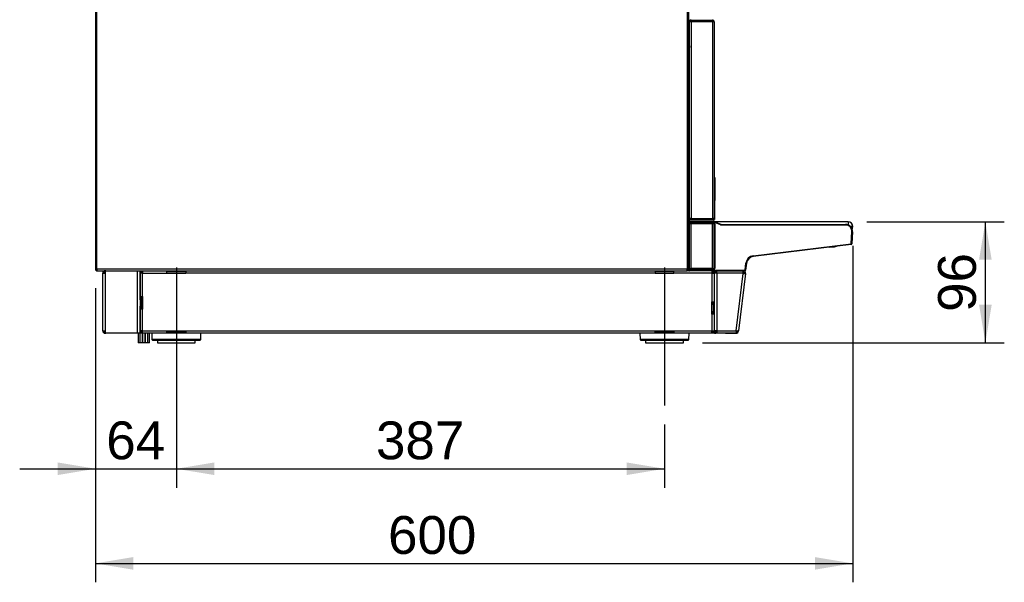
# Model space of a CAD drawing. Header units: millimetres. Extents: x 25 to 270, y 0 to 188.
# Tile 12 of 34: x 96 to 174, y 104 to 149. Entities that reach past the tile are written whole.
import ezdxf
from ezdxf.enums import TextEntityAlignment as Align
from ezdxf.lldxf.tags import DXFTag

# ---------------------------------------------------------------- set-up
doc = ezdxf.new("R2010")
doc.units = ezdxf.units.MM
doc.layers.add('134.124_BW4_CTM_', color=7, linetype='Continuous')
doc.layers.add('Standard', color=7, linetype='Continuous')
doc.styles.add('SEACAD_Arial', font='arial.ttf')
tags = doc.linetypes.add('CENTER2', pattern=[28.575, 19.05, -3.175, 3.175, -3.175]).pattern_tags.tags
tags[10:11] = [DXFTag(74, 4), DXFTag(75, 0), DXFTag(340, '0'), DXFTag(46, 0.0), DXFTag(50, 0.0), DXFTag(44, 0.0), DXFTag(45, 0.0)]
tags[8:9] = [DXFTag(74, 4), DXFTag(75, 0), DXFTag(340, '0'), DXFTag(46, 0.0), DXFTag(50, 0.0), DXFTag(44, 0.0), DXFTag(45, 0.0)]
tags[6:7] = [DXFTag(74, 4), DXFTag(75, 0), DXFTag(340, '0'), DXFTag(46, 0.0), DXFTag(50, 0.0), DXFTag(44, 0.0), DXFTag(45, 0.0)]
tags[4:5] = [DXFTag(74, 4), DXFTag(75, 0), DXFTag(340, '0'), DXFTag(46, 0.0), DXFTag(50, 0.0), DXFTag(44, 0.0), DXFTag(45, 0.0)]
doc.dimstyles.new('ISO', dxfattribs={"dimtxt": 3, "dimasz": 3, "dimexe": 1.5, "dimexo": 1.5, "dimgap": 0.75, "dimtad": 1, "dimlfac": 10, "dimtxsty": 'SEACAD_Arial', "dimblk1": '_SE_FILLED', "dimblk2": '_SE_FILLED', "dimsah": 1, "dimcen": 1.5, "dimazin": 0, "dimtfac": 0.7, "dimtdec": 3, "dimtmove": 0, "dimatfit": 3, "dimfxl": 1, "dimarcsym": 0})

# ---------------------------------------------------------------- blocks, each defined once
blk = doc.blocks.new('SEANNOT_GROUP2')
at = {"layer": 'Standard', "color": 7, "linetype": 'CENTER2'}
blk.add_line((0, 11.054), (0, 0), dxfattribs=at)
blk = doc.blocks.new('SEANNOT_GROUP3')
at = {"layer": 'Standard', "color": 7, "linetype": 'CENTER2'}
blk.add_line((0, 10.955), (0, 0), dxfattribs=at)
blk = doc.blocks.new('SE2')
at = {"layer": '134.124_BW4_CTM_', "color": 7, "linetype": 'Continuous'}
for p, q in [((46.88, 48.18), (46.88, 5.82)), ((47, 5.82), (47, 48.18)), ((0, 31.58), (0, 5.82)), ((0.12, 5.82), (0.12, 31.58)), ((47, 25.05), (47.06, 25.05)), ((47.06, 25.45), (47.06, 25.55)), ((47.06, 25.55), (47.11, 25.55)), ((47.11, 25.45), (47.06, 25.45)), ((47.06, 9.87), (47.06, 25.43)), ((47.18, 25.43), (47.06, 25.43)), ((47.18, 25.55), (47.11, 25.55)), ((47.11, 25.55), (47.11, 25.45)), ((47.18, 25.45), (47.11, 25.45)), ((47.18, 25.43), (47.18, 25.55)), ((47.18, 25.55), (48.89, 25.55)), ((48.9, 25.43), (47.18, 25.43)), ((47.18, 25.43), (47.18, 9.85)), ((48.9, 25.55), (48.89, 25.55)), ((48.9, 25.55), (48.9, 25.55)), ((48.9, 25.55), (48.9, 25.43)), ((48.9, 9.85), (48.9, 25.43)), ((49.02, 25.43), (48.9, 25.43)), ((49.02, 25.43), (49.02, 9.87)), ((47.06, 24.952), (47, 24.952)), ((47.06, 24.8), (47, 24.8)), ((47.06, 23.529), (47, 22.958)), ((47, 22.575), (47.01, 22.575)), ((47.06, 22.575), (47.01, 22.575)), ((47.01, 22.575), (47.01, 15.325)), ((47.01, 15.325), (47, 15.325)), ((47.01, 15.325), (47.06, 15.325)), ((47, 14.07), (47.06, 14.07)), ((47, 13.67), (47.06, 13.67)), ((47.06, 13.273), (47, 13.273)), ((49.02, 12.58), (49.062, 12.58)), ((49.062, 12.58), (49.028, 9.919)), ((49.069, 13.069), (49.062, 12.58)), ((46.992, 9.87), (47.042, 9.87)), ((47.094, 9.72), (46.994, 9.72)), ((47, 9.6), (47.083, 9.6)), ((47.037, 9.571), (47, 9.571)), ((47.06, 9.398), (47, 9.398)), ((47.006, 9.365), (47.005, 7.2)), ((47.007, 9.366), (47.006, 9.365)), ((47.007, 5.943), (47.007, 9.366)), ((47.032, 9.556), (47.018, 9.437)), ((47.018, 9.437), (47.019, 9.439)), ((47.02, 9.439), (47.025, 9.465)), ((47.025, 9.465), (47.036, 9.556)), ((47.036, 9.556), (47.032, 9.556)), ((47.157, 9.55), (47.036, 9.556)), ((47.037, 9.397), (47.037, 9.367)), ((47.037, 9.397), (47.06, 9.397)), ((47.06, 9.367), (47.037, 9.367)), ((47.037, 9.367), (47.037, 5.943)), ((47.044, 9.769), (47.042, 9.87)), ((47.042, 9.87), (47.162, 9.87)), ((47.049, 9.405), (47.048, 9.403)), ((47.06, 9.403), (47.048, 9.403)), ((47.055, 9.431), (47.049, 9.406)), ((47.049, 9.406), (47.06, 9.406)), ((47.06, 9.405), (47.049, 9.405)), ((47.06, 5.886), (47.06, 9.424)), ((47.083, 9.6), (47.086, 9.6)), ((47.086, 9.6), (47.157, 9.6)), ((47.164, 9.72), (47.094, 9.72)), ((47.157, 9.55), (47.147, 9.475)), ((47.147, 9.475), (47.147, 9.445)), ((47.147, 9.475), (49.01, 9.475)), ((49.01, 9.445), (47.147, 9.445)), ((47.157, 9.55), (47.157, 9.6)), ((47.157, 9.6), (48.971, 9.6)), ((48.971, 9.55), (47.157, 9.55)), ((47.163, 9.85), (47.164, 9.769)), ((47.164, 9.769), (48.906, 9.769)), ((47.164, 9.72), (47.164, 9.769)), ((48.906, 9.72), (47.164, 9.72)), ((47.18, 9.85), (48.9, 9.85)), ((48.89, 9.428), (47.18, 9.428)), ((47.18, 5.882), (47.18, 9.428)), ((48.763, 9.434), (47.268, 9.434)), ((47.268, 9.434), (47.268, 9.428)), ((48.763, 9.428), (48.763, 9.434)), ((48.89, 5.882), (48.89, 9.428)), ((48.9, 9.85), (49.02, 9.85)), ((48.906, 9.769), (48.907, 9.85)), ((48.906, 9.72), (48.906, 9.769)), ((48.976, 9.72), (48.906, 9.72)), ((48.907, 9.87), (49.027, 9.87)), ((48.971, 9.55), (48.971, 9.6)), ((48.99, 9.546), (49.008, 9.593)), ((49.51, 9.336), (48.99, 9.546)), ((49.008, 9.593), (49.529, 9.382)), ((49.008, 9.425), (49.01, 9.445)), ((49.01, 9.475), (49.01, 9.445)), ((49.01, 5.886), (49.01, 9.424)), ((49.02, 9.919), (49.028, 9.919)), ((49.035, 9.375), (49.02, 9.359)), ((49.02, 9.359), (49.02, 9.334)), ((49.027, 9.87), (49.026, 9.769)), ((49.028, 9.919), (49.027, 9.87)), ((49.04, 9.414), (49.036, 9.377)), ((49.04, 5.896), (49.04, 9.414)), ((49.04, 9.414), (49.07, 9.414)), ((49.265, 9.579), (49.043, 9.579)), ((49.07, 9.414), (49.07, 5.896)), ((49.265, 9.489), (49.265, 9.579)), ((59.615, 9.579), (49.265, 9.579)), ((49.51, 9.336), (49.529, 9.382)), ((49.567, 9.375), (59.421, 9.375)), ((49.567, 9.325), (49.567, 9.375)), ((59.421, 9.325), (59.421, 9.375)), ((59.615, 9.579), (59.615, 9.34)), ((49.027, 9.191), (49.01, 9.191)), ((49.027, 9.149), (49.01, 9.149)), ((49.026, 9.089), (49.01, 9.057)), ((49.019, 9.264), (49.026, 9.251)), ((49.027, 9.191), (49.027, 9.149)), ((59.421, 9.325), (49.567, 9.325)), ((59.99, 9.204), (59.82, 9.204)), ((59.99, 9.184), (59.838, 9.184)), ((59.87, 7.836), (59.921, 8.799)), ((59.921, 8.799), (59.971, 8.796)), ((59.971, 8.796), (59.921, 7.842)), ((59.99, 9.184), (59.99, 9.204)), ((49.01, 7.848), (49.026, 7.816)), ((52.107, 6.882), (59.869, 7.836)), ((59.869, 7.836), (59.919, 7.829)), ((59.869, 7.836), (59.87, 7.836)), ((59.876, 7.786), (59.869, 7.836)), ((59.921, 7.842), (59.87, 7.836)), ((59.921, 7.842), (59.919, 7.829)), ((49.01, 7.756), (49.027, 7.756)), ((49.01, 7.714), (49.027, 7.714)), ((49.026, 7.654), (49.01, 7.622)), ((49.01, 7.401), (49.012, 7.397)), ((49.016, 7.246), (49.021, 6.39)), ((49.027, 7.756), (49.027, 7.714)), ((59.876, 7.786), (52.113, 6.833)), ((58.171, 7.577), (58.55, 7.61)), ((47.006, 5.843), (47, 6.746)), ((47, 6.625), (47.005, 5.843)), ((47, 6.488), (47.005, 5.75)), ((49.027, 6.321), (49.01, 6.321)), ((49.027, 6.279), (49.01, 6.279)), ((49.021, 6.39), (49.026, 6.381)), ((49.027, 6.321), (49.027, 6.279)), ((51.456, 5.75), (51.523, 6.299)), ((51.573, 6.293), (51.506, 5.745)), ((51.573, 6.293), (51.523, 6.299)), ((52.113, 6.833), (52.107, 6.882)), ((0, 5.82), (0.12, 5.82)), ((0.11, 5.7), (0.11, 5.803)), ((46.88, 5.82), (0.12, 5.82)), ((0.12, 5.82), (0.12, 5.7)), ((0.13, 5.7), (0.12, 5.7)), ((0.13, 5.7), (46.88, 5.7)), ((0.573, 0.95), (0.573, 5.5)), ((0.573, 5.5), (0.773, 5.5)), ((0.773, 5.65), (0.773, 5.7)), ((0.773, 5.65), (0.773, 5.5)), ((0.773, 5.5), (0.773, 0.95)), ((3.333, 0.75), (3.333, 5.7)), ((3.533, 5.7), (3.533, 3.6)), ((3.533, 5.5), (3.533, 5.65)), ((3.633, 5.65), (3.533, 5.65)), ((3.733, 5.5), (3.533, 5.5)), ((3.533, 3.65), (3.533, 5.5)), ((3.633, 5.7), (3.633, 5.65)), ((3.633, 5.5), (3.633, 5.65)), ((3.643, 5.6), (3.633, 5.6)), ((3.643, 5.6), (3.643, 5.7)), ((3.693, 5.6), (3.643, 5.6)), ((3.693, 5.7), (3.693, 5.6)), ((3.693, 5.6), (3.733, 5.6)), ((3.733, 5.7), (3.733, 5.5)), ((3.733, 5.5), (5.66, 5.5)), ((3.733, 3.65), (3.733, 5.5)), ((5.66, 5.5), (5.66, 5.699)), ((5.66, 5.649), (7.16, 5.649)), ((5.66, 5.5), (7.16, 5.5)), ((7.16, 5.699), (7.16, 5.5)), ((44.33, 5.5), (7.16, 5.5)), ((44.33, 5.699), (44.33, 5.5)), ((44.33, 5.649), (45.83, 5.649)), ((44.33, 5.5), (45.83, 5.5)), ((45.83, 5.5), (45.83, 5.699)), ((48.833, 5.5), (45.83, 5.5)), ((46.88, 5.7), (46.88, 5.82)), ((46.88, 5.82), (47, 5.82)), ((46.88, 5.802), (46.9, 5.802)), ((47, 5.8), (46.88, 5.8)), ((47, 5.7), (46.88, 5.7)), ((46.9, 5.802), (46.9, 5.82)), ((46.9, 5.802), (47, 5.802)), ((47, 5.829), (47.004, 5.829)), ((47, 5.82), (47, 5.802)), ((47, 5.8), (47.004, 5.8)), ((47, 5.8), (47, 5.7)), ((47, 5.7), (47.056, 5.7)), ((47.005, 5.843), (47.006, 5.843)), ((47.005, 5.75), (47.008, 5.75)), ((47.037, 5.943), (47.007, 5.943)), ((47.007, 5.777), (47.008, 5.775)), ((47.008, 5.777), (47.007, 5.777)), ((47.009, 5.882), (47.008, 5.883)), ((47.009, 5.775), (47.008, 5.777)), ((47.008, 5.75), (47.008, 5.775)), ((47.009, 5.774), (47.009, 5.882)), ((47.009, 5.774), (47.009, 5.775)), ((47.009, 5.774), (47.015, 5.774)), ((47.014, 5.762), (47.018, 5.754)), ((47.014, 5.762), (47.014, 5.75)), ((47.014, 5.762), (47.014, 5.75)), ((47.014, 5.75), (47.018, 5.75)), ((47.016, 5.875), (47.015, 5.877)), ((47.015, 5.877), (47.015, 5.763)), ((47.015, 5.762), (47.015, 5.763)), ((47.019, 5.754), (47.015, 5.762)), ((47.019, 5.849), (47.016, 5.874)), ((47.018, 5.75), (47.018, 5.754)), ((47.019, 5.754), (47.019, 5.849)), ((47.037, 5.943), (47.06, 5.943)), ((47.06, 5.913), (47.038, 5.913)), ((47.038, 5.913), (47.039, 5.912)), ((47.039, 5.912), (47.06, 5.912)), ((47.06, 5.907), (47.045, 5.907)), ((47.045, 5.907), (47.046, 5.905)), ((47.046, 5.905), (47.06, 5.905)), ((47.046, 5.904), (47.049, 5.879)), ((47.06, 5.904), (47.046, 5.904)), ((47.058, 5.7), (47.056, 5.7)), ((47.058, 5.7), (47.058, 5.7)), ((47.064, 5.7), (47.058, 5.7)), ((47.068, 5.7), (47.064, 5.7)), ((47.138, 5.7), (47.068, 5.7)), ((47.138, 5.75), (47.138, 5.748)), ((47.138, 5.75), (47.139, 5.75)), ((47.138, 5.7), (47.138, 5.748)), ((47.138, 5.748), (51.456, 5.748)), ((51.456, 5.7), (47.138, 5.7)), ((47.139, 5.835), (47.139, 5.865)), ((47.139, 5.865), (49.01, 5.865)), ((47.139, 5.835), (47.139, 5.75)), ((49.01, 5.835), (47.139, 5.835)), ((47.139, 5.75), (51.456, 5.75)), ((48.89, 5.882), (47.18, 5.882)), ((47.268, 5.882), (47.268, 5.876)), ((48.763, 5.876), (47.268, 5.876)), ((48.763, 5.876), (48.763, 5.882)), ((48.833, 5.7), (48.833, 5.5)), ((48.873, 5.6), (48.833, 5.6)), ((48.833, 5.5), (48.833, 3.25)), ((48.833, 5.5), (49.033, 5.5)), ((48.873, 5.6), (48.873, 5.7)), ((48.923, 5.6), (48.873, 5.6)), ((48.923, 5.7), (48.923, 5.6)), ((48.933, 5.65), (48.933, 5.7)), ((48.933, 5.65), (48.933, 5.5)), ((49.033, 5.65), (48.933, 5.65)), ((49.01, 5.865), (49.008, 5.885)), ((49.01, 5.913), (49.01, 5.908)), ((49.01, 5.835), (49.01, 5.865)), ((49.026, 6.219), (49.022, 6.212)), ((49.022, 6.212), (49.024, 5.946)), ((49.024, 5.946), (49.035, 5.935)), ((49.033, 5.7), (49.033, 5.7)), ((49.033, 5.7), (49.133, 5.7)), ((49.033, 5.5), (49.033, 5.7)), ((49.033, 0.95), (49.033, 5.5)), ((49.233, 5.5), (49.033, 5.5)), ((49.036, 5.933), (49.04, 5.896)), ((49.07, 5.896), (49.04, 5.896)), ((49.133, 5.5), (49.133, 5.7)), ((49.143, 5.7), (49.233, 5.7)), ((49.143, 5.6), (49.143, 5.7)), ((49.143, 5.6), (49.233, 5.6)), ((49.233, 5.7), (51.304, 5.7)), ((49.233, 5.5), (49.233, 5.7)), ((49.233, 5.5), (49.233, 0.95)), ((51.304, 5.5), (49.233, 5.5)), ((50.747, 0.95), (51.304, 5.487)), ((51.504, 5.475), (50.947, 0.938)), ((51.305, 5.7), (51.304, 5.7)), ((51.304, 5.7), (51.304, 5.5)), ((51.305, 5.6), (51.304, 5.6)), ((51.304, 5.5), (51.304, 5.487)), ((51.305, 5.6), (51.305, 5.7)), ((51.376, 5.491), (51.446, 5.482)), ((51.38, 5.566), (51.455, 5.632)), ((51.446, 5.482), (51.504, 5.475)), ((51.456, 5.748), (51.456, 5.75)), ((51.456, 5.75), (51.456, 5.75)), ((51.456, 5.7), (51.456, 5.748)), ((51.506, 5.745), (51.506, 5.744)), ((3.533, 3.65), (3.733, 3.65)), ((3.533, 3.6), (3.533, 3.65)), ((3.633, 3.6), (3.533, 3.6)), ((3.533, 3.4), (3.533, 3.6)), ((3.533, 3.4), (3.533, 2.9)), ((3.633, 3.4), (3.533, 3.4)), ((3.633, 3.6), (3.633, 3.65)), ((3.633, 3.6), (3.633, 3.4)), ((3.633, 3.4), (3.633, 2.9)), ((3.733, 3.65), (3.733, 2.65)), ((48.833, 3.25), (49.033, 3.25)), ((48.833, 2.25), (48.833, 3.25)), ((48.933, 3.25), (48.933, 3.2)), ((48.933, 3.2), (49.033, 3.2)), ((48.933, 3), (48.933, 3.2)), ((3.533, 2.7), (3.533, 2.9)), ((3.533, 2.9), (3.633, 2.9)), ((3.533, 2.65), (3.533, 2.7)), ((3.633, 2.7), (3.533, 2.7)), ((3.533, 2.7), (3.533, 0.75)), ((3.533, 0.95), (3.533, 2.65)), ((3.733, 2.65), (3.533, 2.65)), ((3.633, 2.9), (3.633, 2.7)), ((3.633, 2.65), (3.633, 2.7)), ((3.733, 0.95), (3.733, 2.65)), ((48.933, 3), (48.933, 2.5)), ((49.033, 3), (48.933, 3)), ((48.933, 2.5), (49.033, 2.5)), ((48.933, 2.3), (48.933, 2.5)), ((48.833, 2.25), (48.833, 0.95)), ((49.033, 2.25), (48.833, 2.25)), ((48.933, 2.3), (48.933, 2.25)), ((48.933, 2.3), (49.033, 2.3)), ((0.573, 0.95), (0.773, 0.95)), ((0.773, 0.95), (0.773, 0.8)), ((0.773, 0.75), (0.773, 0.8)), ((3.733, 0.95), (3.533, 0.95)), ((3.533, 0.8), (3.533, 0.95)), ((3.533, 0.8), (3.633, 0.8)), ((3.633, 0.8), (3.633, 0.95)), ((3.643, 0.8), (3.633, 0.8)), ((3.633, 0.8), (3.633, 0.75)), ((3.643, 0.85), (3.693, 0.85)), ((3.643, 0.75), (3.643, 0.85)), ((3.733, 0.85), (3.693, 0.85)), ((3.693, 0.85), (3.693, 0.75)), ((3.733, 0.95), (5.66, 0.95)), ((3.733, 0.75), (3.733, 0.95)), ((5.66, 0.95), (7.16, 0.95)), ((5.66, 0.75), (5.66, 0.95)), ((7.16, 0.85), (5.66, 0.85)), ((7.16, 0.95), (44.33, 0.95)), ((7.16, 0.95), (7.16, 0.75)), ((44.33, 0.95), (45.83, 0.95)), ((44.33, 0.75), (44.33, 0.95)), ((45.83, 0.85), (44.33, 0.85)), ((45.83, 0.95), (45.83, 0.75)), ((45.83, 0.95), (48.833, 0.95)), ((48.833, 0.75), (48.833, 0.95)), ((48.833, 0.95), (49.033, 0.95)), ((48.873, 0.85), (48.833, 0.85)), ((48.873, 0.85), (48.923, 0.85)), ((48.873, 0.75), (48.873, 0.85)), ((48.923, 0.85), (48.923, 0.75)), ((48.933, 0.95), (48.933, 0.8)), ((48.933, 0.75), (48.933, 0.8)), ((48.933, 0.8), (49.033, 0.8)), ((49.033, 0.75), (49.033, 0.95)), ((49.233, 0.95), (49.033, 0.95)), ((49.133, 0.75), (49.133, 0.95)), ((49.143, 0.75), (49.143, 0.85)), ((49.143, 0.85), (49.233, 0.85)), ((49.233, 0.95), (50.747, 0.95)), ((49.233, 0.95), (49.233, 0.75)), ((50.747, 0.95), (50.747, 0.75)), ((50.813, 0.875), (50.879, 0.8)), ((50.947, 0.938), (50.889, 0.945)), ((50.945, 0.925), (50.947, 0.938)), ((0.823, 0.75), (0.773, 0.75)), ((3.333, 0.75), (0.823, 0.75)), ((3.533, 0.75), (3.333, 0.75)), ((3.38, 0.75), (3.38, 0)), ((3.515, 0), (3.38, 0)), ((3.515, 0.75), (3.515, 0)), ((3.715, 0), (3.515, 0)), ((3.633, 0.75), (3.533, 0.75)), ((3.693, 0.75), (3.643, 0.75)), ((3.693, 0.75), (3.733, 0.75)), ((3.715, 0), (3.715, 0.75)), ((3.733, 0.75), (3.733, 0)), ((5.66, 0.75), (3.733, 0.75)), ((3.933, 0), (3.733, 0)), ((3.933, 0), (3.933, 0.75)), ((3.951, 0.75), (3.951, 0)), ((4.151, 0), (3.951, 0)), ((4.151, 0), (4.151, 0.75)), ((4.286, 0), (4.151, 0)), ((4.286, 0), (4.286, 0.75)), ((4.466, 0.75), (4.475, 0.249)), ((8.345, 0.249), (4.475, 0.249)), ((4.525, 0.2), (8.295, 0.2)), ((4.91, 0.2), (4.91, 0)), ((4.91, 0), (7.91, 0)), ((7.16, 0.75), (5.66, 0.75)), ((44.33, 0.75), (7.16, 0.75)), ((7.91, 0), (7.91, 0.2)), ((8.345, 0.249), (8.354, 0.75)), ((43.136, 0.75), (43.145, 0.249)), ((47.015, 0.249), (43.145, 0.249)), ((43.195, 0.2), (46.965, 0.2)), ((43.58, 0.2), (43.58, 0)), ((43.58, 0), (46.58, 0)), ((45.83, 0.75), (44.33, 0.75)), ((48.833, 0.75), (45.83, 0.75)), ((46.58, 0), (46.58, 0.2)), ((47.015, 0.249), (47.024, 0.75)), ((48.873, 0.75), (48.833, 0.75)), ((48.923, 0.75), (48.873, 0.75)), ((49.033, 0.75), (48.933, 0.75)), ((49.033, 0.75), (49.133, 0.75)), ((49.233, 0.75), (49.143, 0.75)), ((50.747, 0.75), (49.233, 0.75)), ((49.843, 0.75), (49.843, 0.75)), ((49.914, 0.75), (49.843, 0.75)), ((49.914, 0.75), (50.747, 0.75)), ((49.914, 0.75), (49.914, 0.75)), ((50.747, 0.75), (50.747, 0.75))]:
    blk.add_line(p, q, dxfattribs=at)
for centre, radius, start, end in [((48.89, 25.43), 0.12, 85.21981, 90), ((48.9, 25.43), 0.12, 0, 90), ((48.9, 25.43), 0.02, 0, 90), ((47.406, -46.945), 71.701, 90.27433, 90.32272), ((47.099, 23.42), 0.05, 140.98903, 174), ((49.019, 13.07), 0.05, 359.25, 90), ((47.012, 10.16), 0.392, 267.34776, 274.65285), ((46.977, 9.366), 0.03, 0.01745, 39.23873), ((46.976, 9.365), 0.03, 0.01745, 36.46284), ((47.082, 9.55), 0.0504, 89.78134, 154.79138), ((47.104, 11.488), 1.72, 268.0016, 271.9984), ((47.094, 9.77), 0.05, 181, 211.04016), ((47.092, 9.766), 0.0453, 176.06115, 249.4453), ((47.094, 9.77), 0.05, 248.20323, 270), ((48.962, 11.637), 1.868, 268.26422, 271.94411), ((48.971, 9.5), 0.1, 68, 90), ((48.971, 9.5), 0.05, 68, 90), ((48.976, 9.77), 0.05, 270, 291.84036), ((48.978, 9.766), 0.0453, 290.61708, 4.17488), ((49.005, 9.375), 0.03, 0.01745, 80.85347), ((48.99, 9.359), 0.03, 0.01745, 47.3286), ((48.981, 9.767), 0.0445, 325.84107, 338.77845), ((48.976, 9.77), 0.05, 329.07991, 359.25), ((49.567, 9.475), 0.1, 248, 270), ((59.421, 8.825), 0.55, 357, 90), ((59.615, 9.204), 0.375, 0, 90), ((49.567, 9.475), 0.15, 248, 270), ((59.421, 8.825), 0.5, 357, 90), ((59.615, 9.184), 0.375, 330.79301, 0), ((59.869, 7.836), 0.05, 277, 353), ((26.045, 7.172), 20.96, 358.83379, 0.07687), ((58.502, 8.158), 0.55, 275, 290.78071), ((52.188, 6.217), 0.67, 97, 173), ((52.188, 6.217), 0.62, 97, 173), ((0.12, 5.82), 0.12, 180, 265.21981), ((0.12, 5.82), 0.02, 180, 240), ((0.12, 5.82), 0.02, 240, 270), ((0.12, 5.82), 0.12, 265.21981, 270), ((0.13, 5.82), 0.12, 265.21981, 270), ((0.773, 5.5), 0.2, 90, 180), ((0.773, 5.5), 0.1, 90, 180), ((0.823, 5.65), 0.05, 90, 180), ((47.038, 5.883), 0.03, 90.01745, 179.98255), ((47.046, 5.875), 0.03, 90.01745, 179.98255), ((48.994, 5.946), 0.03, 302.39455, 359.98255), ((49.005, 5.935), 0.03, 279.14653, 359.98255), ((49.5, 5.55), 0.15, 85.97192, 90), ((51.272, 6.669), 1.182, 271.53912, 275.02247), ((51.526, 10.24), 4.758, 267.32713, 269.03708), ((51.305, 5.5), 0.2, 41.50005, 89.99995), ((51.305, 5.5), 0.1, 41.5, 90), ((51.305, 5.5), 0.1, 353, 41.5), ((51.305, 5.5), 0.2, 353, 41.5), ((51.456, 5.75), 0.05, 270, 353), ((0.773, 0.95), 0.2, 180, 270), ((0.773, 0.95), 0.1, 180, 270), ((0.823, 0.8), 0.05, 180, 270), ((50.969, 5.703), 4.758, 267.32713, 269.03708), ((50.746, 0.951), 0.101, 270.18587, 311.31413), ((50.747, 0.95), 0.2, 270.00004, 311.49999), ((50.747, 0.95), 0.1, 311.5, 353), ((50.747, 0.95), 0.2, 311.5, 353), ((4.525, 0.25), 0.05, 181, 270), ((8.295, 0.25), 0.05, 270, 359), ((43.195, 0.25), 0.05, 181, 270), ((46.965, 0.25), 0.05, 270, 359)]:
    blk.add_arc(centre, radius, start, end, dxfattribs=at)
for centre, major_axis, ratio, start_param, end_param in [((47.109, 23.519), (0.0497, -0.0052), 0.008679, 3.006954, 3.141593), ((47.037, 9.396), (-0.06, 0), 0.017455, 4.712389, 5.371852), ((46.976, 9.365), (0.03, 0), 0.034899, 0.017464, 0.636757), ((47.037, 9.366), (0.03, 0), 0.03491, 1.570796, 3.124139), ((47.048, 9.433), (0.0142, 0.0265), 0.998898, 1.939682, 3.632356), ((47.049, 9.435), (-0.0212, 0.0212), 0.999695, 0.663369, 2.356042), ((47.049, 9.436), (-0.0293, 0.0064), 0.987107, 0.09508, 1.784134), ((47.028, 9.509), (-0.0086, -0.07), 0.015084, 0.019306, 0.158932), ((47.055, 9.461), (-0.0293, 0.0064), 0.987107, 0.09508, 1.784134), ((47.146, 9.461), (-0.12, 0.003), 0.11866, 4.701304, 6.256904), ((47.082, 9.55), (-0.039, -0.0314), 0.999451, 5.17059, 5.482996), ((47.086, 9.55), (0, 0.05), 0.999883, 0, 1.448633), ((47.058, 9.505), (-0.0086, -0.1), 0.01064, 0.018368, 0.157994), ((47.146, 9.431), (0.0907, 0.0003), 0.157144, 1.551007, 3.106607), ((47.18, 9.424), (-0.12, 0), 0.031711, 4.712389, 6.283185), ((47.268, 9.418), (-0.1, 0), 0.158384, 4.712389, 5.58165), ((48.763, 9.418), (0.1, 0), 0.158384, 0.701535, 1.570796), ((48.89, 9.424), (-0.12, 0), 0.031711, 3.141593, 4.712389), ((49.01, 9.414), (-0.0067, -0.0604), 0.987542, 1.681934, 3.25), ((49.01, 9.414), (-0.0034, -0.0309), 0.963679, 1.681934, 3.25), ((49.006, 9.377), (0.0298, -0.0033), 0.987542, 0.111137, 1.530467), ((49.007, 9.376), (0.0028, 0.0451), 0.054129, -1.090828, -0.961525), ((48.99, 9.359), (-0.03, 0), 0.035033, 3.159057, 3.967952), ((49.035, 9.505), (0, -0.13), 0.017455, 0.017453, 0.15708), ((48.99, 9.334), (-0.03, 0), 0.035033, 3.159057, 3.967259), ((48.989, 9.264), (-0.03, 0.0002), 0.342462, 3.160169, 3.958446), ((48.989, 9.264), (0.0268, 0.0134), 0.999239, 5.005417, 5.819355), ((48.996, 9.251), (0.0268, 0.0134), 0.999239, 4.742745, 5.819355), ((48.996, 9.089), (0.0268, -0.0134), 0.999239, 0.46383, 1.540441), ((49.016, 9.343), (0, -0.23), 0.017455, 1.221253, 1.535756), ((49.026, 9.191), (0, 0.06), 0.017455, 4.712389, 6.248279), ((49.026, 9.149), (0, -0.06), 0.017455, 0.034907, 1.570796), ((48.996, 7.816), (0.0268, 0.0134), 0.999239, 4.742745, 5.819355), ((49.026, 7.756), (0, 0.06), 0.017455, 4.712389, 6.248279), ((46.975, 7.2), (-0.03, 0), 0.034899, 3.159057, 3.700184), ((48.996, 7.654), (-0.0268, 0.0134), 0.999239, 3.605423, 4.682033), ((48.982, 7.397), (-0.0268, -0.0135), 0.999247, 2.304722, 2.675136), ((48.986, 7.246), (-0.03, -0.0002), 0.342014, 2.514076, 3.123019), ((49.012, 7.167), (0, 0.23), 0.017449, 5.061741, 6.248518), ((49.026, 7.714), (0, -0.06), 0.017455, 0.034907, 1.570796), ((48.991, 6.39), (0.0268, 0.0134), 0.999239, 4.930257, 5.819355), ((48.991, 6.39), (-0.03, -0.0002), 0.342014, 2.249604, 3.123019), ((48.996, 6.381), (0.0268, 0.0134), 0.999239, 4.742745, 5.819355), ((48.996, 6.219), (0.0268, -0.0134), 0.999239, 0.46383, 1.540441), ((49.026, 6.321), (0, 0.06), 0.017455, 4.712389, 6.248279), ((49.026, 6.279), (0, -0.06), 0.017455, 0.034907, 1.570796), ((47.007, 5.877), (0, -0.1), 0.017455, 5.061455, 6.248279), ((47.055, 5.75), (0, -0.05), 0.999848, 4.712389, 6.283185), ((47.008, 5.877), (0, -0.1), 0.017455, 5.061455, 6.248279), ((47.008, 5.943), (0, -0.06), 0.017455, 4.712389, 6.265732), ((47.038, 5.775), (-0.03, 0), 0.034899, 0.017443, 0.276364), ((47.038, 5.75), (0.03, 0), 0.035033, 3.159057, 3.811765), ((47.058, 5.75), (0.0331, 0.0375), 0.999753, 2.294242, 3.865038), ((47.039, 5.882), (0.0292, 0.0069), 0.999316, 1.33812, 2.908611), ((47.044, 5.762), (0.03, 0), 0.034985, 2.900157, 3.159078), ((47.064, 5.75), (-0.0331, 0.0375), 0.999753, 0.847351, 2.418147), ((47.045, 5.877), (0.0142, -0.0265), 0.998898, 2.650829, 4.221321), ((47.046, 5.874), (-0.0298, -0.0033), 0.987542, 4.603982, 6.172048), ((47.016, 5.805), (0, 0.07), 0.017455, -0.15708, -0.017453), ((47.138, 5.754), (-0.12, 0), 0.034899, 0.017443, 1.570796), ((47.068, 5.75), (0, -0.05), 0.999848, 4.712389, 6.283185), ((47.138, 5.75), (-0.12, 0), 0.014597, 0.017459, 1.570813), ((47.049, 5.849), (-0.0298, -0.0033), 0.987542, 4.603982, 6.172048), ((47.139, 5.849), (-0.12, 0), 0.118788, 0.017453, 1.570796), ((47.139, 5.754), (-0.12, 0), 0.034921, 0.017453, 1.570793), ((47.038, 5.943), (0, 0.03), 0.03491, 1.570796, 3.124139), ((47.046, 5.805), (0, 0.1), 0.012219, -0.15708, -0.017453), ((47.139, 5.879), (-0.09, 0), 0.158384, 0.017453, 1.570796), ((47.18, 5.886), (0.12, 0), 0.031711, 3.141593, 4.712389), ((47.268, 5.892), (-0.1, 0), 0.158384, 0.701535, 1.570796), ((48.763, 5.892), (0.1, 0), 0.158384, 4.712389, 5.58165), ((48.89, 5.886), (0.12, 0), 0.031711, 4.712389, 6.283185), ((48.992, 6.212), (-0.0268, 0.0134), 0.999239, 3.605423, 4.542259), ((48.992, 6.212), (-0.03, -0.0002), 0.342014, 2.201876, 3.123019), ((48.994, 5.946), (-0.03, -0.0002), 0.342014, 2.133748, 3.123019), ((49.006, 5.933), (-0.0298, -0.0033), 0.987542, 1.611126, 3.030455), ((49.01, 5.896), (-0.0034, 0.0309), 0.963679, 3.033185, 4.601252), ((49.01, 5.896), (-0.0067, 0.0604), 0.987542, 3.033185, 4.601252), ((49.035, 5.805), (0, 0.13), 0.017455, -0.15708, -0.017453), ((51.456, 5.751), (-0.0496, 0.0061), 0.017391, 1.575066, 3.141593), ((51.456, 5.75), (-0.0496, 0.0061), 0.034772, 1.575066, 3.141593)]:
    blk.add_ellipse(centre, major_axis=major_axis, ratio=ratio, start_param=start_param, end_param=end_param, dxfattribs=at)
blk.add_open_spline([(58.55, 7.61), (58.548, 7.61), (58.546, 7.612), (58.545, 7.618)], degree=3, dxfattribs=at)
blk = doc.blocks.new('DMBLK2')
at = {"layer": 'Standard', "linetype": 'Continuous'}
for points in [[(98.88, 112.487), (101.88, 112.987), (98.88, 113.487)], [(111.29, 112.487), (111.29, 113.487), (108.29, 112.987)]]:
    blk.add_hatch(color=7, dxfattribs=at).paths.add_polyline_path(points)
at = {"layer": 'Standard', "color": 7, "linetype": 'Continuous'}
for p, q in [((101.88, 127.299), (101.88, 111.487)), ((108.29, 116.391), (108.29, 111.487)), ((95.88, 112.987), (114.29, 112.987))]:
    blk.add_line(p, q, dxfattribs=at)
at = {"layer": 'Standard', "color": 7, "linetype": 'Continuous', "style": 'SEACAD_Arial'}
blk.add_text('64', height=3, dxfattribs=at).set_placement((102.737, 116.737), align=Align.TOP_LEFT)
blk = doc.blocks.new('_SE_FILLED')
at = {"color": 0}
blk.add_line((0, 0), (-1, 0), dxfattribs=at)
blk.add_solid([(0, 0), (-1, -0.1665), (-1, 0.1665), (0, 0)], dxfattribs=at)
blk = doc.blocks.new('DMBLK3')
at = {"layer": 'Standard', "linetype": 'Continuous'}
for points in [[(111.29, 112.487), (111.29, 113.487), (108.29, 112.987)], [(143.96, 112.487), (146.96, 112.987), (143.96, 113.487)]]:
    blk.add_hatch(color=7, dxfattribs=at).paths.add_polyline_path(points)
at = {"layer": 'Standard', "color": 7, "linetype": 'Continuous'}
for p, q in [((108.29, 127.446), (108.29, 111.487)), ((146.96, 116.491), (146.96, 111.487)), ((108.29, 112.987), (146.96, 112.987))]:
    blk.add_line(p, q, dxfattribs=at)
at = {"layer": 'Standard', "color": 7, "linetype": 'Continuous', "style": 'SEACAD_Arial'}
blk.add_text('387', height=3, dxfattribs=at).set_placement((124.103, 116.737), align=Align.TOP_LEFT)
blk = doc.blocks.new('DMBLK4')
at = {"layer": 'Standard', "linetype": 'Continuous'}
for points in [[(104.88, 104.987), (104.88, 105.987), (101.88, 105.487)], [(158.87, 104.987), (161.87, 105.487), (158.87, 105.987)]]:
    blk.add_hatch(color=7, dxfattribs=at).paths.add_polyline_path(points)
at = {"layer": 'Standard', "color": 7, "linetype": 'Continuous'}
for p, q in [((161.87, 130.662), (161.87, 103.987)), ((101.88, 127.299), (101.88, 103.987)), ((101.88, 105.487), (161.87, 105.487))]:
    blk.add_line(p, q, dxfattribs=at)
at = {"layer": 'Standard', "color": 7, "linetype": 'Continuous', "style": 'SEACAD_Arial'}
blk.add_text('600', height=3, dxfattribs=at).set_placement((125.059, 109.237), align=Align.TOP_LEFT)
blk = doc.blocks.new('DMBLK5')
at = {"layer": 'Standard', "linetype": 'Continuous'}
for points in [[(172.875, 129.557), (172.375, 132.557), (171.875, 129.557)], [(172.875, 125.979), (171.875, 125.979), (172.375, 122.979)]]:
    blk.add_hatch(color=7, dxfattribs=at).paths.add_polyline_path(points)
at = {"layer": 'Standard', "color": 7, "linetype": 'Continuous'}
for p, q in [((162.995, 132.557), (173.875, 132.557)), ((172.375, 122.979), (172.375, 132.557)), ((149.96, 122.979), (173.875, 122.979))]:
    blk.add_line(p, q, dxfattribs=at)
at = {"layer": 'Standard', "color": 7, "linetype": 'Continuous', "style": 'SEACAD_Arial'}
blk.add_text('96', height=3, rotation=90, dxfattribs=at).set_placement((168.625, 125.42), align=Align.TOP_LEFT)

msp = doc.modelspace()

# ---------------------------------------------------------------- block references
at = {"layer": 'Standard', "color": 7}
for name, p in [('SE2', (101.8799, 122.9787)), ('SEANNOT_GROUP2', (108.2899, 117.8914)), ('SEANNOT_GROUP3', (146.9599, 117.9911))]:
    msp.add_blockref(name, p, dxfattribs=at)

# ---------------------------------------------------------------- dimensions: what is measured, and where the dimension line sits
at = {"layer": 'Standard', "color": 7, "linetype": 'Continuous'}
for base, p1, p2, picture, middle in [((161.8701, 105.4865), (101.8799, 128.7987), (161.8701, 132.1624), 'DMBLK4', (128.5806, 105.4865)), ((108.2899, 112.9865), (101.8799, 128.7987), (108.2899, 117.8914), 'DMBLK2', (105.0849, 112.9865)), ((146.9599, 112.9865), (108.2899, 128.9456), (146.9599, 117.9911), 'DMBLK3', (127.6249, 112.9865))]:
    dim = msp.add_linear_dim(base=base, p1=p1, p2=p2, text='\\A1;<>', dimstyle='ISO', override={"dimdec": 0}, dxfattribs=at)
    dim.commit()
    dim.dimension.update_dxf_attribs({"geometry": picture, "text_midpoint": middle, "dimtype": 160})
dim = msp.add_linear_dim(base=(172.3749, 132.5574), p1=(148.4599, 122.9787), p2=(161.4951, 132.5574), angle=90, text='\\A1;<>', dimstyle='ISO', override={"dimdec": 0}, dxfattribs=at)
dim.commit()
dim.dimension.update_dxf_attribs({"geometry": 'DMBLK5', "text_midpoint": (172.3749, 127.768), "dimtype": 160})

doc.saveas('drawing.dxf')
